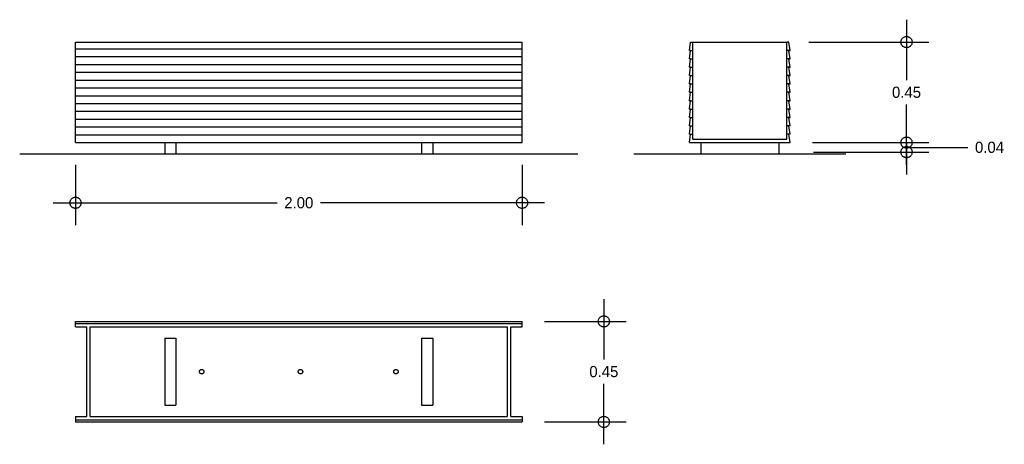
# Model space of a CAD drawing. Header units: centimetres. Extents: x -0.64 to 3.76, y 0.41 to 2.31.
import ezdxf

# ---------------------------------------------------------------- set-up
doc = ezdxf.new("R2010")
doc.units = ezdxf.units.CM
doc.header["$MEASUREMENT"] = 0
doc.linetypes.add('ACAD_ISO02W100', pattern=[15, 12, -3])
doc.linetypes.add('ACAD_ISO04W100', pattern=[30, 24, -3, 0, -3])
doc.layers.add('EJES', color=7, linetype='ACAD_ISO04W100')
doc.layers.add('proyeccion', color=7, linetype='ACAD_ISO02W100')
doc.dimstyles.get("Standard").update_dxf_attribs({"dimtxt": 0.18, "dimasz": 0.18, "dimexe": 0.18, "dimexo": 0.0625, "dimgap": 0.09, "dimtad": 0, "dimtih": 1, "dimtoh": 1, "dimdec": 4, "dimzin": 0, "dimdsep": 46, "dimtxsty": 'Standard', "dimcen": 0.09, "dimadec": 0, "dimazin": 0, "dimtfac": 1, "dimtdec": 4, "dimtofl": 0, "dimtmove": 0, "dimatfit": 3, "dimfxl": 0, "dimtolj": 1, "dimtzin": 0, "dimarcsym": 0})

# ---------------------------------------------------------------- blocks, each defined once
blk = doc.blocks.new('_Small')
at = {"layer": 'EJES', "color": 0, "lineweight": -2}
blk.add_circle((0, 0), 0.25, dxfattribs=at)
blk = doc.blocks.new('*D4')
at = {"layer": 'Defpoints', "color": 0}
for p in [(1.6052, 0.9632), (1.6052, 0.5132), (1.9714, 0.5132)]:
    blk.add_point(p, dxfattribs=at)
at = {"layer": 'proyeccion', "color": 0, "lineweight": -2}
for p, q in [((1.9714, 1.0632), (1.9714, 0.7932)), ((1.7052, 0.9632), (2.0714, 0.9632)), ((1.9714, 0.4132), (1.9714, 0.6832)), ((1.7052, 0.5132), (2.0714, 0.5132))]:
    blk.add_line(p, q, dxfattribs=at)
at = {"layer": 'proyeccion', "color": 0, "lineweight": -2, "xscale": 0.1, "yscale": 0.1, "zscale": 0.1}
for p, rotation in [((1.9714, 0.9632), 90), ((1.9714, 0.5132), 270)]:
    blk.add_blockref('_Small', p, dxfattribs=dict(at, rotation=rotation))
at = {"layer": 'proyeccion', "color": 0, "insert": (1.9714, 0.7382), "char_height": 0.05, "attachment_point": 5}
blk.add_mtext('\\A1;0.45', dxfattribs=at)
blk = doc.blocks.new('*D3')
at = {"layer": 'Defpoints', "color": 0}
for p in [(2.8052, 1.7632), (2.8109, 1.7206), (3.327, 1.7206)]:
    blk.add_point(p, dxfattribs=at)
at = {"layer": 'proyeccion', "color": 0, "lineweight": -2}
for p, q in [((3.327, 1.7632), (3.327, 1.8632)), ((2.9052, 1.7632), (3.427, 1.7632)), ((2.9109, 1.7206), (3.427, 1.7206)), ((3.327, 1.7632), (3.327, 1.7206)), ((3.327, 1.7419), (3.542, 1.7419)), ((3.327, 1.7206), (3.327, 1.6206)), ((3.542, 1.7419), (3.602, 1.7419))]:
    blk.add_line(p, q, dxfattribs=at)
at = {"layer": 'proyeccion', "color": 0, "lineweight": -2, "xscale": 0.1, "yscale": 0.1, "zscale": 0.1}
for p, rotation in [((3.327, 1.7632), 270), ((3.327, 1.7206), 90)]:
    blk.add_blockref('_Small', p, dxfattribs=dict(at, rotation=rotation))
at = {"layer": 'proyeccion', "color": 0, "insert": (3.6987, 1.7419), "char_height": 0.05, "attachment_point": 5}
blk.add_mtext('\\A1;0.04', dxfattribs=at)
blk = doc.blocks.new('*D2')
at = {"layer": 'Defpoints', "color": 0}
for p in [(2.7902, 2.2132), (2.8052, 1.7632), (3.327, 1.7632)]:
    blk.add_point(p, dxfattribs=at)
at = {"layer": 'proyeccion', "color": 0, "lineweight": -2}
for p, q in [((3.327, 2.3132), (3.327, 2.0432)), ((2.8902, 2.2132), (3.427, 2.2132)), ((3.327, 1.6632), (3.327, 1.9332)), ((2.9052, 1.7632), (3.427, 1.7632))]:
    blk.add_line(p, q, dxfattribs=at)
at = {"layer": 'proyeccion', "color": 0, "lineweight": -2, "xscale": 0.1, "yscale": 0.1, "zscale": 0.1}
for p, rotation in [((3.327, 2.2132), 90), ((3.327, 1.7632), 270)]:
    blk.add_blockref('_Small', p, dxfattribs=dict(at, rotation=rotation))
at = {"layer": 'proyeccion', "color": 0, "insert": (3.327, 1.9882), "char_height": 0.05, "attachment_point": 5}
blk.add_mtext('\\A1;0.45', dxfattribs=at)
blk = doc.blocks.new('*D1')
at = {"layer": 'Defpoints', "color": 0}
for p in [(-0.3948, 1.7632), (1.6052, 1.7632), (1.6052, 1.4938)]:
    blk.add_point(p, dxfattribs=at)
at = {"layer": 'proyeccion', "color": 0, "lineweight": -2}
for p, q in [((-0.3948, 1.6632), (-0.3948, 1.3938)), ((1.6052, 1.6632), (1.6052, 1.3938)), ((-0.4948, 1.4938), (0.5085, 1.4938)), ((1.7052, 1.4938), (0.7019, 1.4938))]:
    blk.add_line(p, q, dxfattribs=at)
at = {"layer": 'proyeccion', "color": 0, "lineweight": -2, "xscale": 0.1, "yscale": 0.1, "zscale": 0.1, "rotation": 180}
blk.add_blockref('_Small', (-0.3948, 1.4938), dxfattribs=at)
at = {"layer": 'proyeccion', "color": 0, "lineweight": -2, "xscale": 0.1, "yscale": 0.1, "zscale": 0.1}
blk.add_blockref('_Small', (1.6052, 1.4938), dxfattribs=at)
at = {"layer": 'proyeccion', "color": 0, "insert": (0.6052, 1.4938), "char_height": 0.05, "attachment_point": 5}
blk.add_mtext('\\A1;2.00', dxfattribs=at)

msp = doc.modelspace()

# ---------------------------------------------------------------- linework, layer by layer
for p, q in [((-0.3948, 1.7632), (-0.3948, 2.2132)), ((-0.3948, 2.2132), (1.6052, 2.2132)), ((1.6052, 1.7632), (1.6052, 2.2132)), ((2.3552, 2.1757), (2.3602, 2.2132)), ((2.3602, 2.2132), (2.3702, 2.2132)), ((2.3702, 2.2132), (2.7902, 2.2132)), ((2.3702, 1.7782), (2.3702, 2.2132)), ((2.7902, 1.7782), (2.7902, 2.2132)), ((2.8002, 2.2132), (2.7902, 2.2132)), ((2.8052, 2.1757), (2.8002, 2.2132)), ((-0.3948, 2.1832), (1.6052, 2.1832)), ((2.3602, 2.1757), (2.3552, 2.1757)), ((2.3552, 2.1382), (2.3602, 2.1757)), ((2.3552, 2.1757), (2.3702, 2.1757)), ((2.8052, 2.1757), (2.7902, 2.1757)), ((2.8052, 2.1382), (2.8002, 2.1757)), ((2.8002, 2.1757), (2.8052, 2.1757)), ((-0.3948, 2.1482), (1.6052, 2.1482)), ((2.3602, 2.1382), (2.3552, 2.1382)), ((2.3552, 2.1007), (2.3602, 2.1382)), ((2.3552, 2.1382), (2.3702, 2.1382)), ((2.8052, 2.1382), (2.7902, 2.1382)), ((2.8052, 2.1007), (2.8002, 2.1382)), ((2.8002, 2.1382), (2.8052, 2.1382)), ((-0.3948, 2.1132), (1.6052, 2.1132)), ((-0.3948, 2.0782), (1.6052, 2.0782)), ((2.3602, 2.1007), (2.3552, 2.1007)), ((2.3552, 2.0632), (2.3602, 2.1007)), ((2.3552, 2.1007), (2.3702, 2.1007)), ((2.8052, 2.1007), (2.7902, 2.1007)), ((2.8052, 2.0632), (2.8002, 2.1007)), ((2.8002, 2.1007), (2.8052, 2.1007)), ((-0.3948, 2.0432), (1.6052, 2.0432)), ((2.3602, 2.0632), (2.3552, 2.0632)), ((2.3552, 2.0257), (2.3602, 2.0632)), ((2.3552, 2.0632), (2.3702, 2.0632)), ((2.8052, 2.0632), (2.7902, 2.0632)), ((2.8052, 2.0257), (2.8002, 2.0632)), ((2.8002, 2.0632), (2.8052, 2.0632)), ((-0.3948, 2.0082), (1.6052, 2.0082)), ((2.3602, 2.0257), (2.3552, 2.0257)), ((2.3552, 1.9882), (2.3602, 2.0257)), ((2.3552, 2.0257), (2.3702, 2.0257)), ((2.3552, 1.9882), (2.3552, 1.9882)), ((2.3602, 1.9882), (2.3552, 1.9882)), ((2.3552, 1.9507), (2.3602, 1.9882)), ((2.3552, 1.9882), (2.3702, 1.9882)), ((2.8052, 2.0257), (2.7902, 2.0257)), ((2.8052, 1.9882), (2.7902, 1.9882)), ((2.8052, 1.9882), (2.8002, 2.0257)), ((2.8002, 2.0257), (2.8052, 2.0257)), ((2.8052, 1.9507), (2.8002, 1.9882)), ((2.8002, 1.9882), (2.8052, 1.9882)), ((2.8052, 1.9882), (2.8052, 1.9882)), ((-0.3948, 1.9732), (1.6052, 1.9732)), ((2.3602, 1.9507), (2.3552, 1.9507)), ((2.3552, 1.9132), (2.3602, 1.9507)), ((2.3552, 1.9507), (2.3702, 1.9507)), ((2.8052, 1.9507), (2.7902, 1.9507)), ((2.8052, 1.9132), (2.8002, 1.9507)), ((2.8002, 1.9507), (2.8052, 1.9507)), ((-0.3948, 1.9382), (1.6052, 1.9382)), ((-0.3948, 1.9032), (1.6052, 1.9032)), ((2.3602, 1.9132), (2.3552, 1.9132)), ((2.3552, 1.8757), (2.3602, 1.9132)), ((2.3552, 1.9132), (2.3702, 1.9132)), ((2.8052, 1.9132), (2.7902, 1.9132)), ((2.8052, 1.8757), (2.8002, 1.9132)), ((2.8002, 1.9132), (2.8052, 1.9132)), ((-0.3948, 1.8682), (1.6052, 1.8682)), ((2.3602, 1.8757), (2.3552, 1.8757)), ((2.3552, 1.8382), (2.3602, 1.8757)), ((2.3552, 1.8757), (2.3702, 1.8757)), ((2.8052, 1.8757), (2.7902, 1.8757)), ((2.8052, 1.8382), (2.8002, 1.8757)), ((2.8002, 1.8757), (2.8052, 1.8757)), ((-0.3948, 1.8332), (1.6052, 1.8332)), ((2.3552, 1.8007), (2.3602, 1.8382)), ((2.3552, 1.8382), (2.3702, 1.8382)), ((2.8052, 1.8382), (2.7902, 1.8382)), ((2.8052, 1.8007), (2.8002, 1.8382)), ((-0.3948, 1.7982), (1.6052, 1.7982)), ((2.3552, 1.7632), (2.3602, 1.8007)), ((2.3552, 1.8007), (2.3702, 1.8007)), ((2.3702, 1.7782), (2.7902, 1.7782)), ((2.8052, 1.8007), (2.7902, 1.8007)), ((2.8052, 1.7632), (2.8002, 1.8007)), ((-0.3948, 1.7632), (1.6052, 1.7632)), ((0.0052, 1.7632), (0.0052, 1.7132)), ((0.0552, 1.7632), (0.0552, 1.7132)), ((1.1552, 1.7632), (1.1552, 1.7132)), ((1.2052, 1.7632), (1.2052, 1.7132)), ((2.3552, 1.7632), (2.8052, 1.7632)), ((2.4052, 1.7632), (2.4052, 1.7132)), ((2.7552, 1.7632), (2.7552, 1.7132)), ((-0.6448, 1.7132), (1.8552, 1.7132)), ((2.1052, 1.7132), (3.0552, 1.7132)), ((-0.3948, 0.9382), (-0.3948, 0.9632)), ((-0.3948, 0.9632), (1.6052, 0.9632)), ((-0.3948, 0.9532), (1.6052, 0.9532)), ((-0.3948, 0.9382), (-0.3448, 0.9382)), ((-0.3448, 0.5382), (-0.3448, 0.9382)), ((-0.3298, 0.9382), (1.5402, 0.9382)), ((-0.3298, 0.5382), (-0.3298, 0.9382)), ((1.5402, 0.5382), (1.5402, 0.9382)), ((1.5552, 0.9382), (1.6052, 0.9382)), ((1.5552, 0.5382), (1.5552, 0.9382)), ((1.6052, 0.9382), (1.6052, 0.9632)), ((-0.3948, 0.5382), (-0.3948, 0.5132)), ((-0.3948, 0.5382), (-0.3448, 0.5382)), ((-0.3298, 0.5382), (1.5402, 0.5382)), ((1.5552, 0.5382), (1.6052, 0.5382)), ((1.6052, 0.5382), (1.6052, 0.5132)), ((-0.3948, 0.5232), (1.6052, 0.5232)), ((-0.3948, 0.5132), (1.6052, 0.5132))]:
    msp.add_line(p, q)
at = {"layer": 'proyeccion'}
for p, q in [((0.0052, 0.8882), (0.0052, 0.5882)), ((0.0052, 0.8882), (0.0552, 0.8882)), ((0.0552, 0.8882), (0.0552, 0.5882)), ((1.1552, 0.8882), (1.2052, 0.8882)), ((1.1552, 0.8882), (1.1552, 0.5882)), ((1.2052, 0.8882), (1.2052, 0.5882)), ((0.0052, 0.5882), (0.0552, 0.5882)), ((1.1552, 0.5882), (1.2052, 0.5882))]:
    msp.add_line(p, q, dxfattribs=at)
for centre in [(0.1702, 0.7382), (0.6127, 0.7382), (1.0402, 0.7382)]:
    msp.add_circle(centre, 0.01, dxfattribs=at)

# ---------------------------------------------------------------- dimensions: what is measured, and where the dimension line sits
for base, p1, p2, override, picture, middle in [((3.327, 1.7632), (2.7902, 2.2132), (2.8052, 1.7632), {"dimtxt": 0.05, "dimasz": 0.1, "dimexe": 0.1, "dimexo": 0.1, "dimgap": 0.03, "dimdec": 2, "dimblk": 'Small', "dimdle": 0.1, "dimtdec": 2}, '*D2', (3.327, 1.9882)), ((3.327, 1.7206), (2.8052, 1.7632), (2.8109, 1.7206), {"dimtxt": 0.05, "dimasz": 0.1, "dimexe": 0.1, "dimexo": 0.1, "dimgap": 0.03, "dimdec": 2, "dimblk": 'Small', "dimdle": 0.1, "dimtdec": 2, "dimtmove": 1}, '*D3', (3.632, 1.7419)), ((1.9714, 0.5132), (1.6052, 0.9632), (1.6052, 0.5132), {"dimtxt": 0.05, "dimasz": 0.1, "dimexe": 0.1, "dimexo": 0.1, "dimgap": 0.03, "dimdec": 2, "dimblk": 'Small', "dimdle": 0.1, "dimtdec": 2}, '*D4', (1.9714, 0.7382))]:
    dim = msp.add_linear_dim(base=base, p1=p1, p2=p2, angle=90, dimstyle='Standard', override=override, dxfattribs=at)
    dim.commit()
    dim.dimension.update_dxf_attribs({"geometry": picture, "text_midpoint": middle})
dim = msp.add_linear_dim(base=(1.6052, 1.4938), p1=(-0.3948, 1.7632), p2=(1.6052, 1.7632), dimstyle='Standard', override={"dimtxt": 0.05, "dimasz": 0.1, "dimexe": 0.1, "dimexo": 0.1, "dimgap": 0.03, "dimdec": 2, "dimblk": 'Small', "dimdle": 0.1, "dimtdec": 2}, dxfattribs=at)
dim.commit()
dim.dimension.update_dxf_attribs({"geometry": '*D1', "text_midpoint": (0.6052, 1.4938)})

doc.saveas('drawing.dxf')
